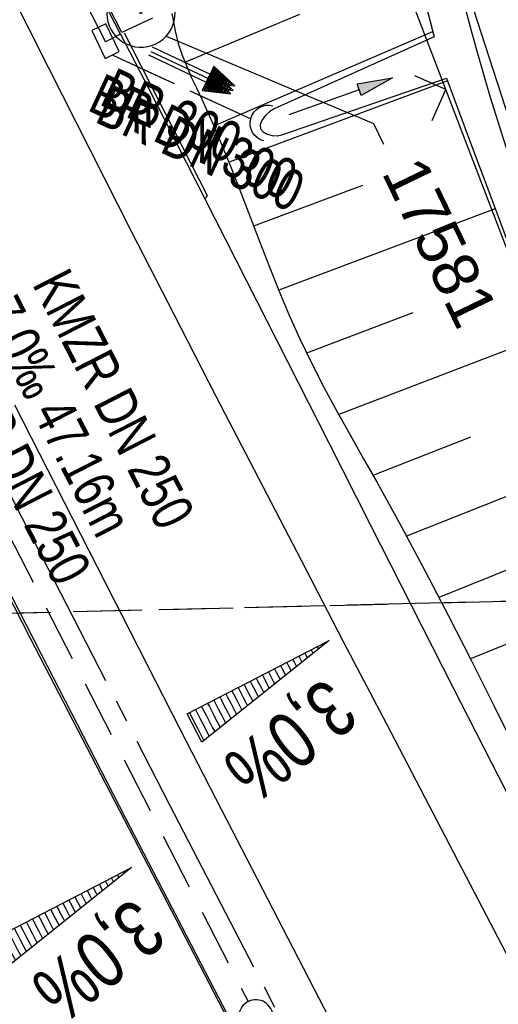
# Model space of a CAD drawing. Extents: x 508513 to 509174, y 450079 to 451036.
# Tile 32 of 51: x 508769 to 508790, y 450638 to 450681. Entities that reach past the tile are written whole.
import ezdxf
from ezdxf import colors
from ezdxf.entities.mleader import LeaderData, LeaderLine
from ezdxf.math import Vec2, Vec3

# ---------------------------------------------------------------- set-up
doc = ezdxf.new("R2010")
doc.units = 0
doc.header["$LTSCALE"] = 10
doc.header["$MEASUREMENT"] = 0
for name, pattern in [('ACHSE', [5.5, 4, -0.5, 0.5, -0.5]), ('AUSGEZOGEN', [0]), ('LT00', [0]), ('LT12', [0.4, 0.3, -0.1]), ('STRICHLINIE2', [0.375, 0.25, -0.125])]:
    doc.linetypes.add(name, pattern=pattern)
doc.layers.get('0').update_dxf_attribs({"linetype": 'LT00'})
for name, color, linetype in [('--EK_FBR', 250, 'LT00'), ('--EK_Halt-Pfeil', 4, 'LT00'), ('--EK_Haltung', 7, 'STRICHLINIE2'), ('--EK_Haltung-Text', 140, 'LT00'), ('--EL_DFK_AB_L', 21, 'LT00'), ('--EL_Halt-Pfeil', 4, 'LT00'), ('--EL_Haltung', 182, 'STRICHLINIE2'), ('--EL_Haltung-Text', 182, 'LT00'), ('-AX-093', 35, 'ACHSE'), ('-QUE-40O', 11, 'Continuous'), ('-QUE-40W', 11, 'Continuous'), ('DFK_AB_L', 21, 'LT00'), ('DL', 182, 'LT12'), ('DL_PFEIL', 201, 'LT00'), ('DL_TEXT', 182, 'LT00'), ('FESTPKT_TEXT_A', 211, 'LT00'), ('PFEIL', 140, 'AUSGEZOGEN'), ('V122_AFBR_BAB', 250, 'LT00'), ('V122_BOESCH', 250, 'LT00'), ('V122_BOSCHUNG', 250, 'LT00'), ('V122_BR_KAPPE', 30, 'LT00'), ('V122_GRABEN', 250, 'LT00'), ('V122_H_BORD', 8, 'LT00'), ('V122_KA_PRUF', 182, 'LT00'), ('V122_LD_MARK', 250, 'LT00'), ('V122_PKT_AU', 211, 'LT00'), ('V122_RAUHGE', 250, 'LT00'), ('V122_RINNE', 182, 'LT00'), ('V122_SINKK', 182, 'LT00'), ('V122_UK_DURCH', 182, 'LT00'), ('V122_ZAUN', 40, 'LT00')]:
    doc.layers.add(name, color=color, linetype=linetype)
doc.styles.add('Beschrift', font='ARIAL.TTF')
doc.styles.add('Haltungsbeschriftung', font='ARIAL.TTF', dxfattribs={"width": 0.75})
doc.styles.get("Standard").update_dxf_attribs({"font": 'ARIAL.TTF'})

# ---------------------------------------------------------------- blocks, each defined once
blk = doc.blocks.new('SYMB0003')
at = {"color": 0, "linetype": 'ByBlock'}
for p, q in [((-0.015712, 0), (0.010166, 0.012015)), ((0, -0.021257), (-0.015712, 0)), ((0.010166, 0.012015), (0, -0.021257))]:
    blk.add_line(p, q, dxfattribs=at)
for points in [[(-0.031395, 0.499013), (-0.093691, 0.491144), (-0.154509, 0.475528), (-0.21289, 0.452414), (-0.267913, 0.422164), (-0.318712, 0.385257), (-0.364484, 0.342274), (-0.404509, 0.293893), (-0.438154, 0.240877), (-0.464888, 0.184062), (-0.484292, 0.124345), (-0.496058, 0.062667), (-0.5, 0)], [(0.5, 0), (0.496057, 0.062667), (0.484292, 0.124345), (0.464888, 0.184062), (0.438153, 0.240877), (0.404509, 0.293893), (0.364484, 0.342274), (0.318712, 0.385257), (0.267913, 0.422164), (0.21289, 0.452414), (0.154509, 0.475528), (0.093691, 0.491144), (0.031395, 0.499013), (-0.031395, 0.499013)], [(-0.5, 0), (-0.496058, -0.062667), (-0.484292, -0.124345), (-0.464888, -0.184062), (-0.438154, -0.240877), (-0.404509, -0.293893), (-0.364485, -0.342274), (-0.318712, -0.385257), (-0.267914, -0.422164), (-0.21289, -0.452414), (-0.154509, -0.475529), (-0.093691, -0.491144), (-0.031395, -0.499014), (0.031395, -0.499014)], [(0.031395, -0.499014), (0.093691, -0.491144), (0.154509, -0.475529), (0.21289, -0.452414), (0.267914, -0.422164), (0.318712, -0.385257), (0.364485, -0.342274), (0.404509, -0.293893), (0.438154, -0.240877), (0.464889, -0.184062), (0.484292, -0.124345), (0.496058, -0.062667), (0.5, 0)]]:
    blk.add_lwpolyline(points, dxfattribs=at)
blk = doc.blocks.new('SYMB0024')
at = {"color": 0, "linetype": 'ByBlock'}
for p, q in [((-0.5, 0.5), (0, 0)), ((0, 0), (0.5, 0.5))]:
    blk.add_line(p, q, dxfattribs=at)
blk = doc.blocks.new('Pfreil3')
at = {"layer": 'PFEIL'}
blk.add_hatch(color=256, dxfattribs=at).paths.add_polyline_path([(-1.549, 0.273), (-1.549, -0.273), (0, 0)])
for p, q in [((-1.549, 0), (-4.831, 0)), ((-1.549, -0.273), (-1.549, 0.273)), ((-1.549, 0.273), (0, 0)), ((0, 0), (-1.549, -0.273))]:
    blk.add_line(p, q, dxfattribs=at)
blk = doc.blocks.new('_None')
blk = doc.blocks.new('SYMB0652')
at = {"color": 0, "linetype": 'ByBlock'}
blk.add_lwpolyline([(-0.15, -0.075), (0.15, -0.075), (0.15, 0.075), (-0.15, 0.075), (-0.15, -0.075)], dxfattribs=at)
blk = doc.blocks.new('SYMB1107')
at = {"color": 0, "linetype": 'ByBlock'}
for points in [[(-0.2, 0), (-0.196157, 0.039018), (-0.184776, 0.076537), (-0.166294, 0.111114), (-0.141421, 0.141421), (-0.111114, 0.166294), (-0.076537, 0.184776), (-0.039018, 0.196157), (0, 0.2)], [(0, 0.2), (0.039018, 0.196157), (0.076537, 0.184776), (0.111114, 0.166294), (0.141421, 0.141421), (0.166294, 0.111114), (0.184776, 0.076537), (0.196157, 0.039018), (0.2, 0)]]:
    blk.add_lwpolyline(points, dxfattribs=at)
blk = doc.blocks.new('SYMB0070')
at = {"color": 0, "linetype": 'ByBlock'}
for p, q in [((-0.5, 0), (0.2, 0)), ((0.5, 0), (0.2, 0.1)), ((0.2, 0.1), (0.2, 0)), ((0.468, 0), (0.21, 0.086)), ((0.21, 0.086), (0.21, -0.086)), ((0.21, -0.086), (0.468, 0)), ((0.22, -0.072), (0.437, 0)), ((0.23, -0.058), (0.405, 0)), ((0.24, -0.045), (0.374, 0)), ((0.342, 0), (0.25, 0.031)), ((0.25, 0.031), (0.25, -0.031)), ((0.25, -0.031), (0.342, 0)), ((0.26, -0.017), (0.31, 0)), ((0.27, -0.003), (0.279, 0))]:
    blk.add_line(p, q, dxfattribs=at)
for points in [[(0.2, 0), (0.2, -0.1), (0.5, 0)], [(0.437, 0), (0.22, 0.072), (0.22, -0.072)], [(0.405, 0), (0.23, 0.058), (0.23, -0.058)], [(0.374, 0), (0.24, 0.045), (0.24, -0.045)], [(0.31, 0), (0.26, 0.017), (0.26, -0.017)], [(0.279, 0), (0.27, 0.003), (0.27, -0.003)]]:
    blk.add_lwpolyline(points, dxfattribs=at)

msp = doc.modelspace()

# ---------------------------------------------------------------- hatches: boundary and pattern name
at = {"layer": '-QUE-40O'}
h = msp.add_hatch(dxfattribs=at)
h.set_pattern_fill('LT_0', color=256, scale=0.3, angle=-62.7132, style=0, pattern_type=2)
h.set_pattern_definition([(297.28682805, (-0.86107, -0.48102), (0.26661679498, 0.1375335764), [0.3])])
h.paths.add_polyline_path([(508776.39, 450650.324), (508782.611, 450653.534), (508777.032, 450649.08)])
at = {"layer": '-QUE-40W'}
h = msp.add_hatch(dxfattribs=at)
h.set_pattern_fill('LT_0', color=256, scale=0.3, angle=-62.6424, style=0, pattern_type=2)
h.set_pattern_definition([(297.357605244, (0.62727, 0.4323), (0.26644669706, 0.13786282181), [0.30000000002])])
h.paths.add_polyline_path([(508767.737, 450640.366), (508773.954, 450643.583), (508768.38, 450639.122)])

# ---------------------------------------------------------------- linework, layer by layer
at = {"layer": '--EK_FBR', "color": 2}
for points in [[(508718.284, 450758.137), (508729.606, 450734.042), (508740.331, 450711.752), (508749.343, 450693.535), (508756.273, 450679.64), (508762.562, 450667.217), (508769.527, 450653.615), (508781.039, 450631.395), (508792.396, 450609.794), (508804.236, 450587.424), (508815.966, 450565.428)], [(508782.609, 450636.991), (508777.907, 450646.099), (508776.086, 450649.649), (508774.269, 450653.201), (508772.455, 450656.754), (508770.642, 450660.308), (508768.829, 450663.862)]]:
    msp.add_lwpolyline(points, dxfattribs=at)
at = {"layer": '--EK_FBR'}
msp.add_lwpolyline([(508773.472, 450680.128), (508774.705, 450677.722), (508775.936, 450675.316), (508777.166, 450672.909), (508778.982, 450669.341), (508780.793, 450665.772), (508782.602, 450662.201), (508784.41, 450658.629), (508786.22, 450655.059), (508788.034, 450651.49), (508792.7, 450642.374), (508797.405, 450633.278), (508802.149, 450624.202), (508804.493, 450619.752), (508806.846, 450615.306), (508809.205, 450610.864), (508811.569, 450606.424), (508813.937, 450601.986), (508816.307, 450597.55), (508818.509, 450593.431), (508820.714, 450589.313), (508822.921, 450585.196)], dxfattribs=at)
at = {"layer": '--EK_Haltung'}
for p, q in [((508758.233, 450678.339), (508779.061, 450637.704)), ((508826.389, 450656.126), (508685.61, 450652.708))]:
    msp.add_line(p, q, dxfattribs=at)
at = {"layer": '--EK_Haltung', "flags": 128}
msp.add_lwpolyline([(508773.1, 450679.215), (508779.176, 450676.418)], dxfattribs=at)
at = {"layer": '--EL_DFK_AB_L'}
msp.add_line((508799.461, 450648.573), (508783.22, 450699.045), dxfattribs=at)
at = {"layer": '--EL_Haltung'}
for p, q in [((508758.233, 450678.339), (508779.061, 450637.704)), ((508826.389, 450656.126), (508685.61, 450652.708))]:
    msp.add_line(p, q, dxfattribs=at)
at = {"layer": '--EL_Haltung', "flags": 128}
msp.add_lwpolyline([(508773.1, 450679.215), (508779.176, 450676.418)], dxfattribs=at)
at = {"layer": '-AX-093', "ltscale": 0.2}
msp.add_lwpolyline([(508689.707, 450827.271), (508695.304, 450814.296), (508700.975, 450801.353), (508706.719, 450788.442), (508712.535, 450775.564), (508718.425, 450762.719), (508724.387, 450749.908), (508730.422, 450737.131), (508731.501, 450734.864), (508737.62, 450722.127), (508743.807, 450709.422), (508750.058, 450696.749), (508756.369, 450684.106), (508762.735, 450671.491), (508769.153, 450658.902), (508775.619, 450646.337), (508782.129, 450633.795), (508788.678, 450621.273), (508795.262, 450608.77), (508801.879, 450596.284), (508808.523, 450583.813), (508815.191, 450571.354)], dxfattribs=at)
at = {"layer": '-QUE-40O', "flags": 128}
msp.add_lwpolyline([(508777.032, 450649.08), (508776.39, 450650.324), (508782.611, 450653.534), (508777.032, 450649.08)], dxfattribs=at)
at = {"layer": '-QUE-40W', "flags": 128}
msp.add_lwpolyline([(508768.38, 450639.122), (508767.737, 450640.366), (508773.954, 450643.583), (508768.38, 450639.122)], dxfattribs=at)
at = {"layer": 'DFK_AB_L'}
msp.add_line((508799.461, 450648.573), (508783.22, 450699.045), dxfattribs=at)
at = {"layer": 'DL'}
msp.add_line((508826.389, 450656.126), (508685.61, 450652.708), dxfattribs=at)
at = {"layer": 'DL', "flags": 128}
msp.add_lwpolyline([(508773.1, 450679.215), (508779.176, 450676.418)], dxfattribs=at)
at = {"layer": 'V122_AFBR_BAB', "color": 0}
for points in [[(508718.284, 450758.137), (508729.606, 450734.042), (508740.331, 450711.752), (508749.343, 450693.535), (508756.273, 450679.64), (508762.562, 450667.217), (508769.527, 450653.615), (508781.039, 450631.395), (508792.396, 450609.794), (508804.236, 450587.424), (508815.966, 450565.428)], [(508782.609, 450636.991), (508777.907, 450646.099), (508776.086, 450649.649), (508774.269, 450653.201), (508772.455, 450656.754), (508770.642, 450660.308), (508768.829, 450663.862)]]:
    msp.add_lwpolyline(points, dxfattribs=at)
at = {"layer": 'V122_AFBR_BAB'}
msp.add_lwpolyline([(508773.472, 450680.128), (508774.705, 450677.722), (508775.936, 450675.316), (508777.166, 450672.909), (508778.982, 450669.341), (508780.793, 450665.772), (508782.602, 450662.201), (508784.41, 450658.629), (508786.22, 450655.059), (508788.034, 450651.49), (508792.7, 450642.374), (508797.405, 450633.278), (508802.149, 450624.202), (508804.493, 450619.752), (508806.846, 450615.306), (508809.205, 450610.864), (508811.569, 450606.424), (508813.937, 450601.986), (508816.307, 450597.55), (508818.509, 450593.431), (508820.714, 450589.313), (508822.921, 450585.196)], dxfattribs=at)
at = {"layer": 'V122_BOESCH'}
msp.add_lwpolyline([(508775.72, 450681.028), (508775.79, 450680.649), (508775.862, 450680.27), (508776.001, 450679.719), (508776.172, 450679.198), (508776.37, 450678.7), (508776.584, 450678.217), (508776.808, 450677.743), (508777.034, 450677.271), (508777.493, 450676.262), (508777.93, 450675.233), (508778.35, 450674.19), (508778.76, 450673.135), (508779.165, 450672.074), (508779.57, 450671.009), (508779.982, 450669.946), (508780.407, 450668.887), (508780.849, 450667.838), (508781.315, 450666.801), (508781.839, 450665.72), (508782.389, 450664.654), (508782.958, 450663.599), (508783.54, 450662.552), (508784.128, 450661.508), (508784.715, 450660.464), (508785.782, 450658.526), (508786.826, 450656.575), (508787.85, 450654.614), (508788.857, 450652.643), (508789.851, 450650.665), (508790.835, 450648.681)], dxfattribs=at)
at = {"layer": 'V122_BOSCHUNG'}
for p, q in [((508776.29, 450678.895), (508781.335, 450680.995)), ((508777.564, 450676.098), (508787.156, 450680.247)), ((508787.797, 450678.074), (508778.225, 450674.505)), ((508784.075, 450673.484), (508779.305, 450671.706)), ((508789.893, 450672.465), (508780.402, 450668.9)), ((508786.288, 450667.907), (508781.629, 450666.143)), ((508792.005, 450666.889), (508783.043, 450663.445)), ((508788.806, 450662.448), (508784.537, 450660.781)), ((508794.161, 450661.344), (508786.006, 450658.111)), ((508791.347, 450657.001), (508787.43, 450655.424)), ((508796.386, 450655.811), (508788.811, 450652.734))]:
    msp.add_line(p, q, dxfattribs=at)
at = {"layer": 'V122_BR_KAPPE'}
msp.add_lwpolyline([(508774.871, 450680.825), (508773.52, 450680.193), (508769.179, 450688.672), (508761.737, 450703.574), (508756.28, 450714.584)], dxfattribs=at)
at = {"layer": 'V122_GRABEN'}
for points in [[(508778.965, 450694.127), (508779.483, 450693.765), (508779.996, 450693.398), (508780.499, 450693.02), (508780.989, 450692.626), (508781.46, 450692.211), (508782.072, 450691.599), (508782.64, 450690.944), (508783.168, 450690.252), (508783.654, 450689.53), (508784.101, 450688.784), (508784.586, 450687.869), (508785.023, 450686.933), (508785.416, 450685.978), (508785.773, 450685.006), (508786.099, 450684.022), (508786.401, 450683.027), (508786.684, 450682.023), (508786.955, 450681.015), (508787.22, 450680.003)], [(508806.219, 450635.958), (508805.107, 450638.43), (508804.004, 450640.905), (508802.91, 450643.385), (508801.829, 450645.87), (508800.762, 450648.363), (508799.585, 450651.165), (508798.425, 450653.974), (508797.283, 450656.789), (508796.155, 450659.609), (508795.04, 450662.43), (508794.317, 450664.278), (508793.602, 450666.128), (508792.898, 450667.983), (508792.21, 450669.844), (508791.54, 450671.714), (508790.893, 450673.595), (508790.272, 450675.489), (508789.679, 450677.398), (508789.12, 450679.325), (508788.832, 450680.371), (508788.547, 450681.419)], [(508787.754, 450678.189), (508788.768, 450675.471), (508789.785, 450672.754), (508790.807, 450670.039), (508791.838, 450667.327), (508792.879, 450664.619), (508793.934, 450661.917), (508795.044, 450659.125), (508796.17, 450656.338), (508797.311, 450653.558), (508798.464, 450650.783), (508799.628, 450648.012), (508801.06, 450644.637), (508802.505, 450641.268), (508803.958, 450637.902), (508805.418, 450634.539)]]:
    msp.add_lwpolyline(points, dxfattribs=at)
at = {"layer": 'V122_H_BORD'}
for points in [[(508777.166, 450672.909), (508777.281, 450673.036), (508773.638, 450680.172)], [(508816.07, 450565.466), (508813.127, 450570.983), (508810.185, 450576.5), (508807.245, 450582.019), (508804.306, 450587.538), (508800.976, 450593.801), (508797.65, 450600.066), (508794.331, 450606.334), (508791.017, 450612.605), (508787.712, 450618.881), (508784.414, 450625.161), (508781.127, 450631.446), (508777.402, 450638.599), (508773.692, 450645.759), (508769.996, 450652.927), (508766.316, 450660.103), (508762.653, 450667.287), (508760.563, 450671.404), (508758.477, 450675.522), (508756.392, 450679.642)]]:
    msp.add_lwpolyline(points, dxfattribs=at)
at = {"layer": 'V122_LD_MARK'}
msp.add_lwpolyline([(508768.619, 450682.031), (508770.296, 450678.678), (508772.119, 450675.063), (508773.954, 450671.454), (508775.799, 450667.851), (508777.653, 450664.252), (508779.514, 450660.656), (508781.381, 450657.063), (508783.251, 450653.472), (508785.123, 450649.882), (508788.269, 450643.854), (508791.416, 450637.827), (508794.567, 450631.802)], dxfattribs=at)
at = {"layer": 'V122_RAUHGE'}
msp.add_lwpolyline([(508787.22, 450680.003), (508780.206, 450676.855), (508780.009, 450676.735), (508779.823, 450676.564), (508779.676, 450676.366), (508779.596, 450676.163), (508779.608, 450675.977), (508779.715, 450675.839), (508779.893, 450675.738), (508780.111, 450675.68), (508780.338, 450675.668), (508780.543, 450675.705), (508787.754, 450678.189)], dxfattribs=at)
at = {"layer": 'V122_RINNE'}
msp.add_line((508773.472, 450680.128), (508772.809, 450679.783), dxfattribs=at)
for points in [[(508773.472, 450680.128), (508769.072, 450688.676), (508761.63, 450703.578), (508756.173, 450714.588)], [(508755.563, 450714.248), (508757.367, 450710.587), (508759.172, 450706.926), (508760.98, 450703.267), (508762.839, 450699.519), (508764.704, 450695.774), (508766.579, 450692.034), (508768.464, 450688.299), (508769.908, 450685.458), (508771.357, 450682.62), (508772.809, 450679.783)]]:
    msp.add_lwpolyline(points, dxfattribs=at)
at = {"layer": 'V122_ZAUN'}
msp.add_line((508793.094, 450663.682), (508787.733, 450677.692), dxfattribs=at)
msp.add_lwpolyline([(508787.733, 450677.692), (508783.583, 450688.538), (508781.092, 450690.833)], dxfattribs=at)

# ---------------------------------------------------------------- block references
at = {"layer": '--EK_Halt-Pfeil', "xscale": 3.999999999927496, "yscale": 3.999999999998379, "zscale": 4, "rotation": 334.6934560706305}
msp.add_blockref('SYMB0070', (508776.668, 450678.708), dxfattribs=at)
at = {"layer": '--EL_Halt-Pfeil', "xscale": 3.999999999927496, "yscale": 3.999999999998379, "zscale": 4, "rotation": 334.6934560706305}
msp.add_blockref('SYMB0070', (508776.605, 450678.516), dxfattribs=at)
at = {"layer": 'DL_PFEIL', "xscale": 3.999999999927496, "yscale": 3.999999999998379, "zscale": 4, "rotation": 334.6934560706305}
msp.add_blockref('SYMB0070', (508776.502, 450678.359), dxfattribs=at)
at = {"layer": 'PFEIL', "rotation": 19.64577275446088}
msp.add_blockref('Pfreil3', (508785.39, 450678.21), dxfattribs=at)
at = {"layer": 'V122_KA_PRUF', "xscale": 1.5, "yscale": 1.5, "zscale": 1.5, "rotation": 295.821}
msp.add_blockref('SYMB0003', (508779.403, 450637.037), dxfattribs=at)
at = {"layer": 'V122_PKT_AU', "xscale": 3, "yscale": 3, "zscale": 3, "rotation": 295.821}
msp.add_blockref('SYMB0003', (508774.365, 450681.052), dxfattribs=at)
at = {"layer": 'V122_SINKK', "xscale": 4.5, "yscale": 4.5, "zscale": 4.5, "rotation": 295.821}
msp.add_blockref('SYMB0652', (508772.81, 450679.819), dxfattribs=at)
at = {"layer": 'V122_UK_DURCH', "xscale": 4.000000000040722, "yscale": 3.999999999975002, "zscale": 4, "rotation": 75.32278158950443}
msp.add_blockref('SYMB1107', (508779.95, 450676.215), dxfattribs=at)
at = {"layer": 'V122_ZAUN', "xscale": 2.1, "yscale": 2.1, "zscale": 2.1, "rotation": 110.94032}
msp.add_blockref('SYMB0024', (508787.733, 450677.692), dxfattribs=at)

# ---------------------------------------------------------------- texts
at = {"layer": '--EK_Haltung-Text', "style": 'Haltungsbeschriftung', "width": 0.75}
for s, rotation, p in [('BR DN 300', 335.1707, (508772.282, 450676.297)), ('KMZR DN 250', -62.8614, (508769.576, 450669.17)), ('7.0‰ 47.16m', -62.8614, (508767.298, 450668.002))]:
    msp.add_text(s, height=1.8, rotation=rotation, dxfattribs=at).set_placement(p)
at = {"layer": '--EL_Haltung-Text', "style": 'Haltungsbeschriftung', "width": 0.75}
for s, rotation, p in [('BR DN 300', 335.1707, (508771.965, 450676.807)), ('KMZR DN 250', -62.8614, (508765.048, 450666.728))]:
    msp.add_text(s, height=1.8, rotation=rotation, dxfattribs=at).set_placement(p)
at = {"layer": '-QUE-40O', "style": 'Beschrift', "width": 0.75}
msp.add_text('3,0%', height=2.5, rotation=218.5968, dxfattribs=at).set_placement((508782.478, 450651.976))
at = {"layer": '-QUE-40W', "style": 'Beschrift', "width": 0.75}
msp.add_text('3,0%', height=2.5, rotation=218.6675, dxfattribs=at).set_placement((508774.057, 450642.332))
at = {"layer": 'DL_TEXT', "style": 'Haltungsbeschriftung', "width": 0.75}
msp.add_text('BR 300', height=1.8, rotation=335.1707, dxfattribs=at).set_placement((508772.486, 450677.059))

# ---------------------------------------------------------------- leaders
at = {"layer": 'FESTPKT_TEXT_A'}
ml = msp.add_multileader_mtext('Standard', dxfattribs=at)
ml.set_content('{\\H0.09x;\\P\\H11.111x; 17581 \\~\\P\\H0.09x;   }', color=256)
ml.set_leader_properties(color=256, linetype='ByLayer', lineweight=-1)
ml.set_arrow_properties(name='NONE')
ml.build(insert=Vec2(0, 0))
ml.multileader.update_dxf_attribs({"has_text_frame": 1, "text_left_attachment_type": 2, "text_right_attachment_type": 2, "dogleg_length": 1, "arrow_head_size": 0.18})
ctx = ml.context
ctx.base_point, ctx.char_height, ctx.arrow_head_size, ctx.landing_gap_size, ctx.plane_origin, ctx.plane_x_axis, ctx.plane_y_axis = Vec3(508784.996, 450675.308), 2, 0.18, 0.3, Vec3(508797.434, 450725.725), Vec3(0.435561, -0.900159), Vec3(0.900159, 0.435561)
ctx.left_attachment, ctx.right_attachment = 2, 2
notes = []
notes.append((ctx, [(0, (1, 1, 0), (508784.56, 450676.208), (0.435561, -0.900159), 1, [(0, [(508775.47, 450680.037)], 0, [])])]))
ctx.mtext.insert, ctx.mtext.text_direction, ctx.mtext.rotation, ctx.mtext.line_spacing_factor, ctx.mtext.flow_direction = Vec3(508786.546, 450675.725), Vec3(0.435561, -0.900159), 5.16305, 0.7, 5
for ctx, leaders in notes:
    for number, flags, end, landing, length, lines in leaders:
        leader = LeaderData()
        leader.index, (leader.has_last_leader_line, leader.has_dogleg_vector, leader.attachment_direction) = number, flags
        leader.last_leader_point, leader.dogleg_vector, leader.dogleg_length = Vec3(end), Vec3(landing), length
        for number, points, colour, breaks in lines:
            line = LeaderLine()
            line.index, line.vertices, line.color, line.breaks = number, Vec3.list(points), colors.encode_raw_color(colour), breaks
            leader.lines.append(line)
        ctx.leaders.append(leader)

doc.saveas('drawing.dxf')
